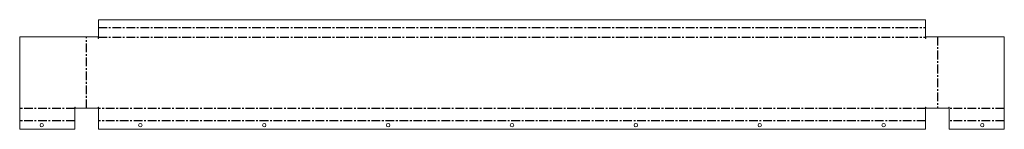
# Model space of a CAD drawing. Header units: millimetres. Extents: x -715 to 715, y -31 to 129.
import ezdxf

# ---------------------------------------------------------------- set-up
doc = ezdxf.new("R2010")
doc.units = ezdxf.units.MM
doc.linetypes.add('CENTERX2', pattern=[20.32, 12.7, -2.54, 2.54, -2.54])

msp = doc.modelspace()

# ---------------------------------------------------------------- linework, layer by layer
at = {"color": 7, "linetype": 'Continuous', "lineweight": 18}
for p, q in [((-601, 101.5), (-601, 128.7)), ((-601, 128.7), (601, 128.7)), ((601, 128.7), (601, 101.5)), ((-715.3, -30.7), (-715.3, 104)), ((-601.5, 104), (-715.3, 104)), ((-601.5, 104), (-601.5, 101.5)), ((-601.5, 101.5), (-601, 101.5)), ((601, 101.5), (601.5, 101.5)), ((601.5, 101.5), (601.5, 104)), ((715.3, 104), (601.5, 104)), ((715.3, -30.7), (715.3, 104)), ((-634.8, 1.5), (-635.3, 1.5)), ((-635.3, 1.5), (-635.3, -30.7)), ((-634.8, 0), (-634.8, 1.5)), ((-601.5, 0), (-634.8, 0)), ((-601, 1.5), (-601.5, 1.5)), ((-601.5, 1.5), (-601.5, 0)), ((-601, -30.7), (-601, 1.5)), ((601.5, 1.5), (601, 1.5)), ((601, 1.5), (601, -30.7)), ((601.5, 0), (601.5, 1.5)), ((634.8, 0), (601.5, 0)), ((635.3, 1.5), (634.8, 1.5)), ((634.8, 1.5), (634.8, 0)), ((635.3, 1.5), (635.3, -30.7)), ((-635.3, -30.7), (-715.3, -30.7)), ((601, -30.7), (-601, -30.7)), ((635.3, -30.7), (715.3, -30.7))]:
    msp.add_line(p, q, dxfattribs=at)
at = {"color": 7, "linetype": 'CENTERX2'}
for p, q in [((-601, 117.5), (601, 117.5)), ((-618.2, 0), (-618.2, 104)), ((-601, 103.2), (601, 103.2)), ((618.2, 104), (618.2, 0)), ((-635.3, -0.2), (-715.3, -0.2)), ((601, -0.2), (-601, -0.2)), ((715.3, -0.2), (635.3, -0.2)), ((-635.3, -18.5), (-715.3, -18.5)), ((601, -18.5), (-601, -18.5)), ((715.3, -18.5), (635.3, -18.5))]:
    msp.add_line(p, q, dxfattribs=at)
at = {"color": 7, "linetype": 'Continuous', "lineweight": 18}
for centre in [(-683.3, -24.7), (-540, -24.7), (-360, -24.7), (-180, -24.7), (0, -24.7), (180, -24.7), (360, -24.7), (540, -24.7), (683.3, -24.7)]:
    msp.add_circle(centre, 2.5, dxfattribs=at)

doc.saveas('drawing.dxf')
